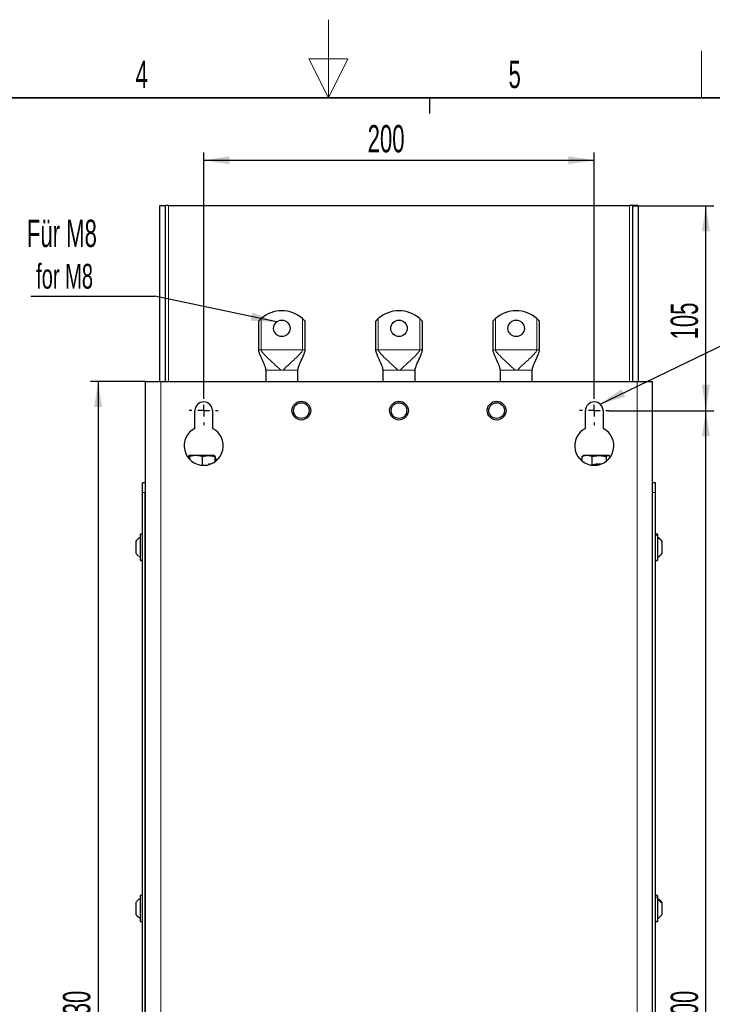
# Paper-space layout 'Blatt2' of a CAD drawing. Header units: millimetres. Extents: x 5 to 418, y 2 to 292.
# Tile 8 of 27: x 177 to 266, y 166 to 292. Entities that reach past the tile are written whole.
import ezdxf

# ---------------------------------------------------------------- set-up
doc = ezdxf.new("R2010")
doc.units = ezdxf.units.MM
doc.layers.add('SLD-0', color=7, linetype='Continuous')
doc.styles.add('SLDTEXTSTYLE0', font='TXT', dxfattribs={"width": 0.605})
doc.dimstyles.new('SLDDIMSTYLE0', dxfattribs={"dimtxt": 3.5, "dimasz": 3.302, "dimexe": 0, "dimexo": 0.0625, "dimgap": 0.875, "dimtad": 1, "dimlfac": 4, "dimrnd": 1e-09, "dimzin": 12, "dimdsep": 46, "dimtxsty": 'SLDTEXTSTYLE0', "dimsah": 1, "dimcen": 0.09, "dimadec": 0, "dimazin": 3, "dimtfac": 1, "dimtofl": 0, "dimtmove": 0, "dimatfit": 3, "dimfxl": 1, "dimfrac": 2, "dimtolj": 1, "dimtzin": 12, "dimarcsym": 0})
doc.dimstyles.new('SLDDIMSTYLE2', dxfattribs={"dimtxt": 0.18, "dimasz": 3.302, "dimexe": 0, "dimexo": 0.0625, "dimgap": 0, "dimtad": 0, "dimtih": 1, "dimtoh": 1, "dimdec": 0, "dimrnd": 1e-09, "dimzin": 0, "dimdsep": 46, "dimtxsty": 'Standard', "dimsah": 1, "dimcen": 0.09, "dimadec": 0, "dimazin": 0, "dimtfac": 3.302, "dimtdec": 0, "dimtofl": 0, "dimtmove": 0, "dimatfit": 3, "dimfxl": 1, "dimfrac": 2, "dimtolj": 1, "dimtzin": 0, "dimarcsym": 0})

# ---------------------------------------------------------------- blocks, each defined once
blk = doc.blocks.new('_D_17')
at = {"layer": 'SLD-0', "color": 7}
for p, q in [((252.92, 242.43), (266.33, 242.43)), ((265.33, 92.43), (265.33, 242.43)), ((252.92, 92.43), (266.33, 92.43))]:
    blk.add_line(p, q, dxfattribs=at)
for points in [[(265.33, 242.43), (264.83, 239.13), (265.84, 239.13)], [(265.33, 92.43), (265.84, 95.74), (264.83, 95.74)]]:
    blk.add_solid(points, dxfattribs=at)
at = {"layer": 'SLD-0', "color": 7, "insert": (260.82, 163.42), "char_height": 3.5, "attachment_point": 1, "rotation": 90, "style": 'SLDTEXTSTYLE0'}
blk.add_mtext('600', dxfattribs=at)
blk = doc.blocks.new('_D_18')
at = {"layer": 'SLD-0', "color": 7}
for p, q in [((255.92, 268.68), (266.33, 268.68)), ((265.33, 242.43), (265.33, 268.68)), ((252.92, 242.43), (266.33, 242.43))]:
    blk.add_line(p, q, dxfattribs=at)
for points in [[(265.33, 268.68), (264.83, 265.38), (265.84, 265.38)], [(265.33, 242.43), (265.84, 245.74), (264.83, 245.74)]]:
    blk.add_solid(points, dxfattribs=at)
at = {"layer": 'SLD-0', "color": 7, "insert": (260.82, 251.55), "char_height": 3.5, "attachment_point": 1, "rotation": 90, "style": 'SLDTEXTSTYLE0'}
blk.add_mtext('105', dxfattribs=at)
blk = doc.blocks.new('_D_19')
at = {"layer": 'SLD-0', "color": 7}
for p, q in [((201.04, 244.31), (201.04, 275.5)), ((251.04, 244.31), (251.04, 275.5)), ((201.04, 274.5), (251.04, 274.5))]:
    blk.add_line(p, q, dxfattribs=at)
for points in [[(201.04, 274.5), (204.34, 273.99), (204.34, 275.01)], [(251.04, 274.5), (247.74, 275.01), (247.74, 273.99)]]:
    blk.add_solid(points, dxfattribs=at)
at = {"layer": 'SLD-0', "color": 7, "insert": (222.03, 279.01), "char_height": 3.5, "attachment_point": 1, "style": 'SLDTEXTSTYLE0'}
blk.add_mtext('200', dxfattribs=at)
blk = doc.blocks.new('_D_20')
at = {"layer": 'SLD-0', "color": 7}
for p, q in [((193.57, 246.18), (186.53, 246.18)), ((187.53, 246.18), (187.53, 88.68)), ((193.57, 88.68), (186.53, 88.68))]:
    blk.add_line(p, q, dxfattribs=at)
for points in [[(187.53, 246.18), (187.02, 242.88), (188.04, 242.88)], [(187.53, 88.68), (188.04, 91.99), (187.02, 91.99)]]:
    blk.add_solid(points, dxfattribs=at)
at = {"layer": 'SLD-0', "color": 7, "insert": (183.02, 163.42), "char_height": 3.5, "attachment_point": 1, "rotation": 90, "style": 'SLDTEXTSTYLE0'}
blk.add_mtext('630', dxfattribs=at)
blk = doc.blocks.new('SW_NOTE_0_12')
at = {"layer": 'SLD-0', "color": 0}
blk.add_line((-15.88, 0), (0, 0), dxfattribs=at)
at = {"layer": 'SLD-0', "color": 0, "attachment_point": 1, "style": 'SLDTEXTSTYLE0'}
for s, insert, char_height in [('Für M8', (-16.37, 9.78), 3.5), ('for M8', (-15.18, 4.12), 3.175)]:
    blk.add_mtext(s, dxfattribs=dict(at, insert=insert, char_height=char_height))
blk = doc.blocks.new('SW_CENTERMARKSYMBOL_22')
at = {"layer": 'SLD-0', "color": 0}
for p, q in [((0, 1.5), (0, 1.87)), ((-1.5, 0), (-1.88, 0)), ((0, 0), (-0.75, 0)), ((0, 0), (0, 0.75)), ((0, 0), (0, -0.75)), ((0, 0), (0.75, 0)), ((1.5, 0), (1.87, 0)), ((0, -1.5), (0, -1.88))]:
    blk.add_line(p, q, dxfattribs=at)
blk = doc.blocks.new('SW_CENTERMARKSYMBOL_23')
at = {"layer": 'SLD-0', "color": 0}
for p, q in [((0, 1.5), (0, 1.87)), ((-1.5, 0), (-1.88, 0)), ((0, 0), (-0.75, 0)), ((0, 0), (0, 0.75)), ((0, 0), (0, -0.75)), ((0, 0), (0.75, 0)), ((1.5, 0), (1.87, 0)), ((0, -1.5), (0, -1.88))]:
    blk.add_line(p, q, dxfattribs=at)

psp = doc.layouts.new('Blatt2')

# ---------------------------------------------------------------- linework, layer by layer
at = {"color": 7, "linetype": 'Continuous', "lineweight": 25}
for p, q in [((195.4175, 268.6845), (196.1675, 268.6845)), ((195.4175, 246.1845), (195.4175, 268.6845)), ((196.1675, 246.1845), (196.1675, 268.6845)), ((196.5425, 268.6845), (196.1675, 268.6845)), ((196.5425, 268.6845), (255.5425, 268.6845)), ((255.9175, 268.6845), (255.5425, 268.6845)), ((256.6675, 268.6845), (255.9175, 268.6845)), ((255.9175, 268.6845), (255.9175, 246.1845)), ((256.6675, 268.6845), (256.6675, 246.1845)), ((208.0425, 253.8678), (208.0425, 250.222)), ((214.0425, 250.222), (214.0425, 253.8678)), ((223.0425, 253.8678), (223.0425, 250.222)), ((229.0425, 250.222), (229.0425, 253.8678)), ((238.0425, 253.8678), (238.0425, 250.222)), ((244.0425, 250.222), (244.0425, 253.8678)), ((208.98, 247.597), (208.98, 246.1845)), ((213.105, 246.1845), (213.105, 247.597)), ((223.98, 247.597), (223.98, 246.1845)), ((228.105, 246.1845), (228.105, 247.597)), ((238.98, 247.597), (238.98, 246.1845)), ((243.105, 246.1845), (243.105, 247.597)), ((193.5675, 246.1845), (193.5675, 88.6845)), ((193.5675, 246.1845), (195.5675, 246.1845)), ((195.5675, 246.1845), (256.5175, 246.1845)), ((256.5175, 246.1845), (258.5175, 246.1845)), ((258.5175, 88.6845), (258.5175, 246.1845)), ((199.9175, 240.1671), (199.9175, 242.4345)), ((202.1675, 242.4345), (202.1675, 240.1671)), ((249.9175, 240.1671), (249.9175, 242.4345)), ((252.1675, 242.4345), (252.1675, 240.1671)), ((199.0556, 236.5394), (199.1526, 236.6504)), ((199.1245, 236.5529), (199.0556, 236.5394)), ((199.0556, 236.5394), (199.0556, 236.4172)), ((199.1687, 236.6845), (199.1322, 236.5394)), ((199.1322, 236.5394), (199.1322, 236.3218)), ((199.2052, 236.5394), (199.1687, 236.6845)), ((200.0354, 236.6845), (199.1687, 236.6845)), ((200.0354, 236.6845), (199.2052, 236.5394)), ((199.2052, 236.5394), (199.2052, 236.2391)), ((200.8655, 236.5394), (200.0354, 236.6845)), ((201.6591, 236.6845), (200.0354, 236.6845)), ((200.8655, 236.5394), (201.6591, 236.6845)), ((200.8655, 236.5394), (200.8655, 235.4638)), ((201.6591, 236.6845), (202.4528, 236.5394)), ((202.4163, 236.6845), (201.6591, 236.6845)), ((202.4163, 236.6845), (202.4528, 236.5394)), ((202.5294, 236.5394), (202.4324, 236.6504)), ((202.4528, 236.5394), (202.4528, 235.8703)), ((202.5294, 236.5394), (202.5294, 235.9248)), ((202.8279, 236.1845), (202.5294, 236.1845)), ((249.465, 236.1845), (249.2571, 236.1845)), ((250.1061, 236.6845), (249.465, 236.5394)), ((249.465, 236.5394), (249.5941, 236.6081)), ((249.465, 236.5394), (249.465, 235.9951)), ((249.6675, 236.6845), (249.5794, 236.6336)), ((250.1061, 236.6845), (249.6675, 236.6845)), ((250.7473, 236.5394), (250.1061, 236.6845)), ((251.661, 236.6845), (250.1061, 236.6845)), ((250.7473, 236.5394), (251.661, 236.6845)), ((250.7473, 236.5394), (250.7473, 235.4638)), ((251.661, 236.6845), (252.5748, 236.5394)), ((252.8474, 236.6845), (251.661, 236.6845)), ((252.8474, 236.6845), (252.5748, 236.5394)), ((252.5748, 236.5394), (252.5748, 235.9591)), ((253.12, 236.5394), (252.8474, 236.6845)), ((252.9175, 236.6845), (252.8474, 236.6845)), ((253.0056, 236.6336), (252.9175, 236.6845)), ((252.9551, 236.6302), (253.0794, 236.5394)), ((200.7627, 235.4937), (200.8655, 235.4638)), ((201.6591, 235.6273), (201.8585, 235.6053)), ((250.6141, 235.514), (250.7473, 235.4638)), ((251.661, 235.6273), (251.8676, 235.6075)), ((193.5675, 233.1845), (193.1925, 233.1845)), ((193.1925, 231.9345), (193.1925, 233.1845)), ((258.8925, 233.1845), (258.5175, 233.1845)), ((258.8925, 231.9345), (258.8925, 233.1845)), ((193.1925, 102.9345), (193.1925, 231.9345)), ((193.5675, 102.9345), (193.5675, 231.9345)), ((258.5175, 102.9345), (258.5175, 231.9345)), ((258.8925, 102.9345), (258.8925, 231.9345)), ((192.4197, 225.763), (192.3675, 225.7028)), ((192.8925, 226.4845), (192.8925, 223.3881)), ((259.1925, 226.3749), (259.1925, 226.4845)), ((259.1925, 223.3845), (259.1925, 226.3749)), ((192.3675, 225.7045), (192.3675, 224.1663)), ((259.7175, 225.65), (259.7175, 225.7044)), ((259.7175, 224.1645), (259.7175, 225.65)), ((192.8925, 223.3881), (192.8925, 223.3845)), ((192.3675, 179.4543), (192.3675, 177.9148)), ((192.8925, 180.2345), (192.8925, 180.234)), ((192.8925, 180.234), (192.8925, 177.1345)), ((259.1925, 180.0036), (259.1925, 180.2345)), ((259.1925, 177.1345), (259.1925, 180.0036)), ((259.7175, 179.3398), (259.7175, 179.4545)), ((259.7175, 177.9145), (259.7175, 179.3398)), ((192.3675, 177.9148), (192.3675, 177.9157))]:
    psp.add_line(p, q, dxfattribs=at)
at = {"color": 7, "linetype": 'Continuous', "lineweight": 18}
for p, q in [((196.5425, 246.1845), (196.5425, 268.6845)), ((255.5425, 268.6845), (255.5425, 246.1845)), ((208.3925, 250.222), (208.3925, 254.2183)), ((213.6925, 254.2183), (213.6925, 250.222)), ((223.3925, 250.222), (223.3925, 254.2183)), ((228.6925, 254.2183), (228.6925, 250.222)), ((238.3925, 250.222), (238.3925, 254.2183)), ((243.6925, 254.2183), (243.6925, 250.222)), ((208.0425, 250.222), (208.3925, 250.222)), ((208.3925, 250.222), (213.6925, 250.222)), ((213.6925, 250.222), (214.0425, 250.222)), ((223.0425, 250.222), (223.3925, 250.222)), ((223.3925, 250.222), (228.6925, 250.222)), ((228.6925, 250.222), (229.0425, 250.222)), ((238.0425, 250.222), (238.3925, 250.222)), ((238.3925, 250.222), (243.6925, 250.222)), ((243.6925, 250.222), (244.0425, 250.222)), ((210.913, 247.597), (208.98, 247.597)), ((211.172, 247.597), (210.913, 247.597)), ((213.105, 247.597), (211.172, 247.597)), ((225.913, 247.597), (223.98, 247.597)), ((226.172, 247.597), (225.913, 247.597)), ((228.105, 247.597), (226.172, 247.597)), ((240.913, 247.597), (238.98, 247.597)), ((241.172, 247.597), (240.913, 247.597)), ((243.105, 247.597), (241.172, 247.597)), ((195.5675, 88.6845), (195.5675, 246.1845)), ((256.5175, 246.1845), (256.5175, 88.6845)), ((201.6591, 235.6273), (201.7366, 235.5328)), ((251.661, 235.6273), (251.6977, 235.5219)), ((193.5675, 231.9345), (193.1925, 231.9345)), ((258.8925, 231.9345), (258.5175, 231.9345))]:
    psp.add_line(p, q, dxfattribs=at)
at = {"color": 7, "linetype": 'Continuous', "lineweight": 25}
for centre, radius in [((211.0425, 252.972), 1.05), ((226.0425, 252.972), 1.05), ((241.0425, 252.972), 1.05), ((213.5425, 242.4345), 1.2), ((213.5425, 242.4345), 1), ((226.0425, 242.4345), 1.2), ((226.0425, 242.4345), 1), ((238.5425, 242.4345), 1.2), ((238.5425, 242.4345), 1)]:
    psp.add_circle(centre, radius, dxfattribs=at)
for centre, radius, start, end in [((211.0425, 251.222), 4, 48.509313, 131.490687), ((226.0425, 251.222), 4, 48.509308, 131.490692), ((241.0425, 251.222), 4, 48.50931, 131.49069), ((201.0425, 242.4345), 1.125, 0.000038, 179.999962), ((251.0425, 242.4345), 1.125, 0.000038, 179.999962), ((201.0425, 237.9345), 2.5, 116.743652, 63.256348), ((251.0425, 237.9345), 2.5, 116.743652, 63.256348), ((193.6393, 224.8406), 1.5375, 119.060472, 145.81138), ((193.0425, 226.4845), 0.15, 359.998577, 180.001423), ((259.0425, 226.4845), 0.15, 359.998577, 180.001423), ((193.0425, 223.3845), 0.15, 179.998577, 0.001423), ((259.0425, 223.3845), 0.15, 179.998577, 0.001423), ((258.4457, 225.0285), 1.5375, 299.060472, 325.81138), ((193.0425, 180.2345), 0.15, 0.001423, 179.998577), ((259.0425, 180.2345), 0.15, 0.001423, 179.998577), ((193.6395, 178.7786), 1.5377, 214.189349, 227.689927), ((258.4457, 178.7785), 1.5375, 299.060472, 325.81138), ((193.0425, 177.1345), 0.15, 179.998577, 0.001423), ((259.0425, 177.1345), 0.15, 179.998577, 0.001423)]:
    psp.add_arc(centre, radius, start, end, dxfattribs=at)
for points, knots in [([(208.3925, 254.2183), (208.3493, 254.179), (208.2589, 254.097), (208.1548, 253.991), (208.0845, 253.9149), (208.0557, 253.8827), (208.0447, 253.8702), (208.0425, 253.8678)], [0, 0, 0, 0, 0.35319023, 0.73869358, 0.89896718, 0.98037926, 1, 1, 1, 1]), ([(214.0425, 253.8678), (214.0387, 253.8721), (214.0247, 253.8879), (213.9879, 253.9288), (213.9144, 254.0074), (213.8127, 254.1095), (213.731, 254.1835), (213.6925, 254.2183)], [0, 0, 0, 0, 0.03506597, 0.12773371, 0.33303193, 0.68607696, 1, 1, 1, 1]), ([(223.3925, 254.2183), (223.3493, 254.179), (223.2589, 254.097), (223.1548, 253.991), (223.0845, 253.9149), (223.0557, 253.8827), (223.0446, 253.8702), (223.0425, 253.8678)], [0, 0, 0, 0, 0.35318945, 0.73869195, 0.89896679, 0.98037743, 1, 1, 1, 1]), ([(229.0425, 253.8678), (229.0387, 253.8721), (229.0247, 253.8879), (228.9879, 253.9288), (228.9144, 254.0074), (228.8127, 254.1095), (228.731, 254.1835), (228.6925, 254.2183)], [0, 0, 0, 0, 0.0350666, 0.12773376, 0.33303238, 0.68607787, 1, 1, 1, 1]), ([(238.3925, 254.2183), (238.3493, 254.179), (238.2589, 254.097), (238.1548, 253.991), (238.0845, 253.9149), (238.0557, 253.8827), (238.0446, 253.8702), (238.0425, 253.8678)], [0, 0, 0, 0, 0.35318933, 0.73869171, 0.89896744, 0.98037806, 1, 1, 1, 1]), ([(244.0425, 253.8678), (244.0387, 253.8721), (244.0247, 253.8879), (243.9879, 253.9288), (243.9144, 254.0074), (243.8127, 254.1095), (243.731, 254.1835), (243.6925, 254.2183)], [0, 0, 0, 0, 0.03506606, 0.12773406, 0.33303156, 0.68607887, 1, 1, 1, 1]), ([(208.0425, 250.222), (208.0434, 250.2042), (208.0457, 250.1541), (208.0638, 250.0673), (208.1155, 249.88), (208.2237, 249.5956), (208.3852, 249.2188), (208.5587, 248.8332), (208.7225, 248.466), (208.8557, 248.1351), (208.9552, 247.8518), (208.9769, 247.6747), (208.9864, 247.597)], [0, 0, 0, 0, 0.01907777, 0.05366806, 0.09464824, 0.22721901, 0.3788968, 0.53388123, 0.68016579, 0.80933959, 0.91641786, 1, 1, 1, 1]), ([(213.0986, 247.597), (213.1348, 247.7714), (213.2234, 248.1982), (213.5405, 248.8511), (213.809, 249.4604), (213.9735, 249.8906), (214.0242, 250.0784), (214.0399, 250.1656), (214.0417, 250.2042), (214.0425, 250.222)], [0, 0, 0, 0, 0.19023396, 0.4657945, 0.77264076, 0.90529692, 0.95859174, 0.98091085, 1, 1, 1, 1]), ([(223.0425, 250.222), (223.0434, 250.2042), (223.0457, 250.1541), (223.0638, 250.0673), (223.1155, 249.88), (223.2237, 249.5956), (223.3852, 249.2188), (223.5587, 248.8332), (223.7225, 248.466), (223.8557, 248.1351), (223.9552, 247.8518), (223.9769, 247.6747), (223.9864, 247.597)], [0, 0, 0, 0, 0.01907778, 0.05366813, 0.09464818, 0.22721907, 0.37889689, 0.53388125, 0.68016578, 0.80933962, 0.91641784, 1, 1, 1, 1]), ([(228.0986, 247.597), (228.1348, 247.7714), (228.2234, 248.1982), (228.5405, 248.8511), (228.809, 249.4604), (228.9735, 249.8906), (229.0242, 250.0784), (229.0399, 250.1656), (229.0417, 250.2042), (229.0425, 250.222)], [0, 0, 0, 0, 0.19023397, 0.46579444, 0.77264077, 0.9052969, 0.95859174, 0.98091086, 1, 1, 1, 1]), ([(238.0425, 250.222), (238.0434, 250.2042), (238.0457, 250.1541), (238.0638, 250.0673), (238.1155, 249.88), (238.2237, 249.5956), (238.3852, 249.2188), (238.5587, 248.8332), (238.7225, 248.466), (238.8557, 248.1351), (238.9552, 247.8518), (238.9769, 247.6747), (238.9864, 247.597)], [0, 0, 0, 0, 0.01907779, 0.05366814, 0.09464815, 0.22721903, 0.37889683, 0.53388126, 0.68016583, 0.80933964, 0.91641781, 1, 1, 1, 1]), ([(243.0986, 247.597), (243.1348, 247.7714), (243.2234, 248.1982), (243.5405, 248.8511), (243.809, 249.4604), (243.9735, 249.8906), (244.0242, 250.0784), (244.0399, 250.1656), (244.0417, 250.2042), (244.0425, 250.222)], [0, 0, 0, 0, 0.19023405, 0.46579446, 0.77264086, 0.90529691, 0.95859181, 0.98091088, 1, 1, 1, 1]), ([(250.7473, 235.4638), (250.897, 235.5099), (251.1949, 235.6018), (251.5062, 235.6188), (251.661, 235.6273)], [0, 0, 0, 0, 0.50264142, 1, 1, 1, 1]), ([(192.8925, 226.1818), (192.7893, 226.1192), (192.6372, 226.0269), (192.5265, 225.8894), (192.491, 225.8452)], [0, 0, 0, 0, 0.67898539, 1, 1, 1, 1]), ([(259.7175, 225.7044), (259.6441, 225.7998), (259.4972, 225.9905), (259.2941, 226.1197), (259.1925, 226.1843)], [0, 0, 0, 0, 0.49999177, 1, 1, 1, 1]), ([(192.8925, 179.9341), (192.7909, 179.8695), (192.5878, 179.7404), (192.4409, 179.5496), (192.3675, 179.4543)], [0, 0, 0, 0, 0.50002575, 1, 1, 1, 1]), ([(259.7175, 179.4545), (259.6441, 179.5499), (259.4972, 179.7407), (259.2941, 179.8699), (259.1925, 179.9345)], [0, 0, 0, 0, 0.499997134, 1, 1, 1, 1]), ([(259.7175, 179.4545), (259.6441, 179.5499), (259.4972, 179.7407), (259.2941, 179.8699), (259.1925, 179.9345)], [0, 0, 0, 0, 0.499997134, 1, 1, 1, 1]), ([(192.8925, 177.4349), (192.7909, 177.4995), (192.5878, 177.6287), (192.4409, 177.8194), (192.3675, 177.9148)], [0, 0, 0, 0, 0.50001878, 1, 1, 1, 1])]:
    psp.add_open_spline(points, degree=3, knots=knots, dxfattribs=at)
at = {"color": 7, "linetype": 'Continuous', "lineweight": 18}
for points, knots in [([(208.0425, 250.222), (208.0441, 250.1989), (208.0476, 250.1474), (208.0737, 250.044), (208.1397, 249.8481), (208.2626, 249.5654), (208.4265, 249.2097), (208.6081, 248.8169), (208.7827, 248.4006), (208.9354, 247.9894), (208.9662, 247.7188), (208.98, 247.597)], [0, 0, 0, 0, 0.02473578, 0.05517121, 0.11383093, 0.24605509, 0.3849535, 0.53343137, 0.70922974, 0.86917506, 1, 1, 1, 1]), ([(208.3925, 250.222), (208.3958, 250.1987), (208.4033, 250.1449), (208.4571, 250.0397), (208.5952, 249.838), (208.8529, 249.5545), (209.2088, 249.1995), (209.6285, 248.8058), (210.0821, 248.3894), (210.5266, 247.9845), (210.7932, 247.7172), (210.913, 247.597)], [0, 0, 0, 0, 0.01919039, 0.04418372, 0.09555146, 0.21966094, 0.3566339, 0.50760124, 0.69089036, 0.86100403, 1, 1, 1, 1]), ([(211.172, 247.597), (211.3308, 247.7543), (211.6853, 248.1054), (212.2655, 248.6282), (212.7969, 249.1218), (213.2148, 249.536), (213.4803, 249.829), (213.6283, 250.0343), (213.6847, 250.1571), (213.6901, 250.2021), (213.6925, 250.222)], [0, 0, 0, 0, 0.183049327, 0.408607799, 0.639582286, 0.777055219, 0.890506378, 0.963071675, 0.983679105, 1, 1, 1, 1]), ([(213.105, 247.597), (213.1276, 247.7565), (213.1783, 248.1141), (213.4022, 248.6435), (213.6231, 249.1352), (213.814, 249.5462), (213.9411, 249.8394), (214.012, 250.0409), (214.0388, 250.1589), (214.0413, 250.2023), (214.0425, 250.222)], [0, 0, 0, 0, 0.17187798, 0.38552389, 0.61117784, 0.75048365, 0.8707584, 0.95350404, 0.97889739, 1, 1, 1, 1]), ([(223.0425, 250.222), (223.0441, 250.1989), (223.0476, 250.1474), (223.0737, 250.044), (223.1397, 249.8481), (223.2626, 249.5654), (223.4265, 249.2097), (223.6081, 248.8169), (223.7827, 248.4006), (223.9354, 247.9894), (223.9662, 247.7188), (223.98, 247.597)], [0, 0, 0, 0, 0.024735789, 0.05517124, 0.113830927, 0.246055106, 0.384953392, 0.533431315, 0.709229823, 0.869175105, 1, 1, 1, 1]), ([(223.3925, 250.222), (223.3958, 250.1987), (223.4033, 250.1449), (223.4571, 250.0397), (223.5952, 249.838), (223.8529, 249.5545), (224.2088, 249.1995), (224.6285, 248.8058), (225.0821, 248.3894), (225.5266, 247.9845), (225.7932, 247.7172), (225.913, 247.597)], [0, 0, 0, 0, 0.01919033, 0.04418369, 0.09555142, 0.21966103, 0.35663374, 0.50760107, 0.69089049, 0.86100408, 1, 1, 1, 1]), ([(226.172, 247.597), (226.3308, 247.7543), (226.6853, 248.1054), (227.2655, 248.6282), (227.7969, 249.1218), (228.2148, 249.536), (228.4803, 249.829), (228.6283, 250.0343), (228.6847, 250.1571), (228.6901, 250.2021), (228.6925, 250.222)], [0, 0, 0, 0, 0.18304923, 0.408607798, 0.639582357, 0.777055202, 0.890506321, 0.963071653, 0.983679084, 1, 1, 1, 1]), ([(228.105, 247.597), (228.1276, 247.7565), (228.1783, 248.1141), (228.4022, 248.6435), (228.6231, 249.1352), (228.814, 249.5462), (228.9411, 249.8394), (229.012, 250.0409), (229.0388, 250.1589), (229.0413, 250.2023), (229.0425, 250.222)], [0, 0, 0, 0, 0.17187796, 0.38552386, 0.61117778, 0.75048358, 0.87075842, 0.95350403, 0.9788974, 1, 1, 1, 1]), ([(238.0425, 250.222), (238.0441, 250.1989), (238.0476, 250.1474), (238.0737, 250.044), (238.1397, 249.8481), (238.2626, 249.5654), (238.4265, 249.2097), (238.6081, 248.8169), (238.7827, 248.4006), (238.9354, 247.9894), (238.9662, 247.7188), (238.98, 247.597)], [0, 0, 0, 0, 0.02473577, 0.05517128, 0.11383089, 0.24605516, 0.38495342, 0.53343127, 0.70922988, 0.86917508, 1, 1, 1, 1]), ([(238.3925, 250.222), (238.3958, 250.1987), (238.4033, 250.1449), (238.4571, 250.0397), (238.5952, 249.838), (238.8529, 249.5545), (239.2088, 249.1995), (239.6285, 248.8058), (240.0821, 248.3894), (240.5266, 247.9845), (240.7932, 247.7172), (240.913, 247.597)], [0, 0, 0, 0, 0.0191903, 0.04418373, 0.09555147, 0.21966095, 0.35663373, 0.50760106, 0.69089056, 0.86100403, 1, 1, 1, 1]), ([(241.172, 247.597), (241.3308, 247.7543), (241.6853, 248.1054), (242.2655, 248.6282), (242.7969, 249.1218), (243.2148, 249.536), (243.4803, 249.829), (243.6283, 250.0343), (243.6847, 250.1571), (243.6901, 250.2021), (243.6925, 250.222)], [0, 0, 0, 0, 0.18304916, 0.40860783, 0.63958252, 0.77705529, 0.89050629, 0.96307159, 0.98367902, 1, 1, 1, 1]), ([(243.105, 247.597), (243.1276, 247.7565), (243.1783, 248.1141), (243.4022, 248.6435), (243.6231, 249.1352), (243.814, 249.5462), (243.9411, 249.8394), (244.012, 250.0409), (244.0388, 250.1589), (244.0413, 250.2023), (244.0425, 250.222)], [0, 0, 0, 0, 0.17187798, 0.3855239, 0.61117771, 0.75048352, 0.87075853, 0.95350406, 0.97889742, 1, 1, 1, 1]), ([(259.1925, 226.3749), (259.1902, 226.3932), (259.1856, 226.4302), (259.1504, 226.4766), (259.1009, 226.5072), (259.0425, 226.5178), (258.9841, 226.5072), (258.9346, 226.4766), (258.8994, 226.4302), (258.8948, 226.3932), (258.8925, 226.3749)], [0, 0, 0, 0, 0.12074546, 0.24401298, 0.37079788, 0.5, 0.62920212, 0.75598702, 0.87925454, 1, 1, 1, 1]), ([(259.1925, 226.0961), (259.2938, 226.0365), (259.4947, 225.9182), (259.6436, 225.7389), (259.7175, 225.65)], [0, 0, 0, 0, 0.504189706, 1, 1, 1, 1]), ([(192.8925, 223.6874), (192.7909, 223.7519), (192.5879, 223.8807), (192.4409, 224.0711), (192.3675, 224.1663)], [0, 0, 0, 0, 0.5001328, 1, 1, 1, 1]), ([(192.8925, 223.3881), (192.8948, 223.3685), (192.8993, 223.3294), (192.934, 223.2795), (192.9836, 223.2463), (193.0425, 223.2346), (193.1015, 223.2463), (193.151, 223.2795), (193.1857, 223.3294), (193.1902, 223.3685), (193.1925, 223.3881)], [0, 0, 0, 0, 0.12486081, 0.2498025, 0.374861, 0.5, 0.625139, 0.7501975, 0.87513919, 1, 1, 1, 1]), ([(192.8925, 180.234), (192.8948, 180.2536), (192.8993, 180.2929), (192.934, 180.3428), (192.9835, 180.3762), (193.0425, 180.3879), (193.1015, 180.3762), (193.151, 180.3428), (193.1857, 180.2929), (193.1902, 180.2536), (193.1925, 180.234)], [0, 0, 0, 0, 0.124983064, 0.249969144, 0.374979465, 0.5, 0.625020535, 0.750030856, 0.875016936, 1, 1, 1, 1]), ([(259.1925, 180.0036), (259.1901, 180.0204), (259.1853, 180.0549), (259.1496, 180.0973), (259.1003, 180.1249), (259.0425, 180.1344), (258.9847, 180.1249), (258.9354, 180.0973), (258.8997, 180.0549), (258.8949, 180.0204), (258.8925, 180.0036)], [0, 0, 0, 0, 0.115575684, 0.236881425, 0.365861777, 0.5, 0.634138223, 0.763118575, 0.884424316, 1, 1, 1, 1]), ([(259.1925, 179.8422), (259.1911, 179.8577), (259.1892, 179.8776), (259.1758, 179.8913), (259.1728, 179.8943)], [0, 0, 0, 0, 0.78203097, 1, 1, 1, 1]), ([(259.1925, 179.7483), (259.2934, 179.6941), (259.4917, 179.5877), (259.6431, 179.4214), (259.7175, 179.3398)], [0, 0, 0, 0, 0.509093, 1, 1, 1, 1])]:
    psp.add_open_spline(points, degree=3, knots=knots, dxfattribs=at)
at = {"layer": 'SLD-0', "lineweight": 18}
for p, q in [((217, 292.5), (217, 282.5)), ((219.5, 287.5), (214.5, 287.5)), ((214.5, 287.5), (217, 282.5)), ((217, 282.5), (219.5, 287.5)), ((264.75, 282.5), (264.75, 288.5))]:
    psp.add_line(p, q, dxfattribs=at)
at = {"layer": 'SLD-0', "lineweight": 35}
psp.add_line((408, 282.5), (26, 282.5), dxfattribs=at)
at = {"layer": 'SLD-0'}
psp.add_line((230, 280.5), (230, 282.5), dxfattribs=at)
psp.add_line((230, 280.5), (230, 282.5), dxfattribs=at)

# ---------------------------------------------------------------- block references
at = {"layer": 'SLD-0', "color": 7}
for name, p in [('SW_NOTE_0_12', (194.7711, 257.1126)), ('SW_CENTERMARKSYMBOL_22', (201.0425, 242.4345)), ('SW_CENTERMARKSYMBOL_23', (251.0425, 242.4345))]:
    psp.add_blockref(name, p, dxfattribs=at)

# ---------------------------------------------------------------- texts
at = {"layer": 'SLD-0', "char_height": 3.5, "attachment_point": 2, "style": 'SLDTEXTSTYLE0'}
for s, insert in [('4', (193.1027, 287.243)), ('5', (240.8527, 287.243))]:
    psp.add_mtext(s, dxfattribs=dict(at, insert=insert))

# ---------------------------------------------------------------- dimensions: what is measured, and where the dimension line sits
at = {"layer": 'SLD-0', "color": 7}
dim = psp.add_linear_dim(base=(251.0425, 274.4983), p1=(201.0425, 244.3095), p2=(251.0425, 244.3095), dimstyle='SLDDIMSTYLE0', dxfattribs=at)
dim.commit()
dim.dimension.update_dxf_attribs({"geometry": '_D_19', "text_midpoint": (226.0425, 274.4983), "dimtype": 160})
for base, p1, p2, picture, middle in [((265.3331, 268.6845), (252.9175, 242.4345), (255.9175, 268.6845), '_D_18', (265.3331, 255.5595)), ((187.5321, 88.6845), (193.5675, 246.1845), (193.5675, 88.6845), '_D_20', (187.5321, 167.4345)), ((265.3331, 242.4345), (252.9175, 92.4345), (252.9175, 242.4345), '_D_17', (265.3331, 167.4345))]:
    dim = psp.add_linear_dim(base=base, p1=p1, p2=p2, angle=90, dimstyle='SLDDIMSTYLE0', dxfattribs=at)
    dim.commit()
    dim.dimension.update_dxf_attribs({"geometry": picture, "text_midpoint": middle, "dimtype": 160})

# ---------------------------------------------------------------- leaders
for points in [[(210.3816, 253.7879), (194.7711, 257.1126)], [(251.7923, 243.2733), (269.2479, 251.7104)]]:
    psp.add_leader(points, dimstyle='SLDDIMSTYLE2', dxfattribs=at)

doc.saveas('drawing.dxf')
